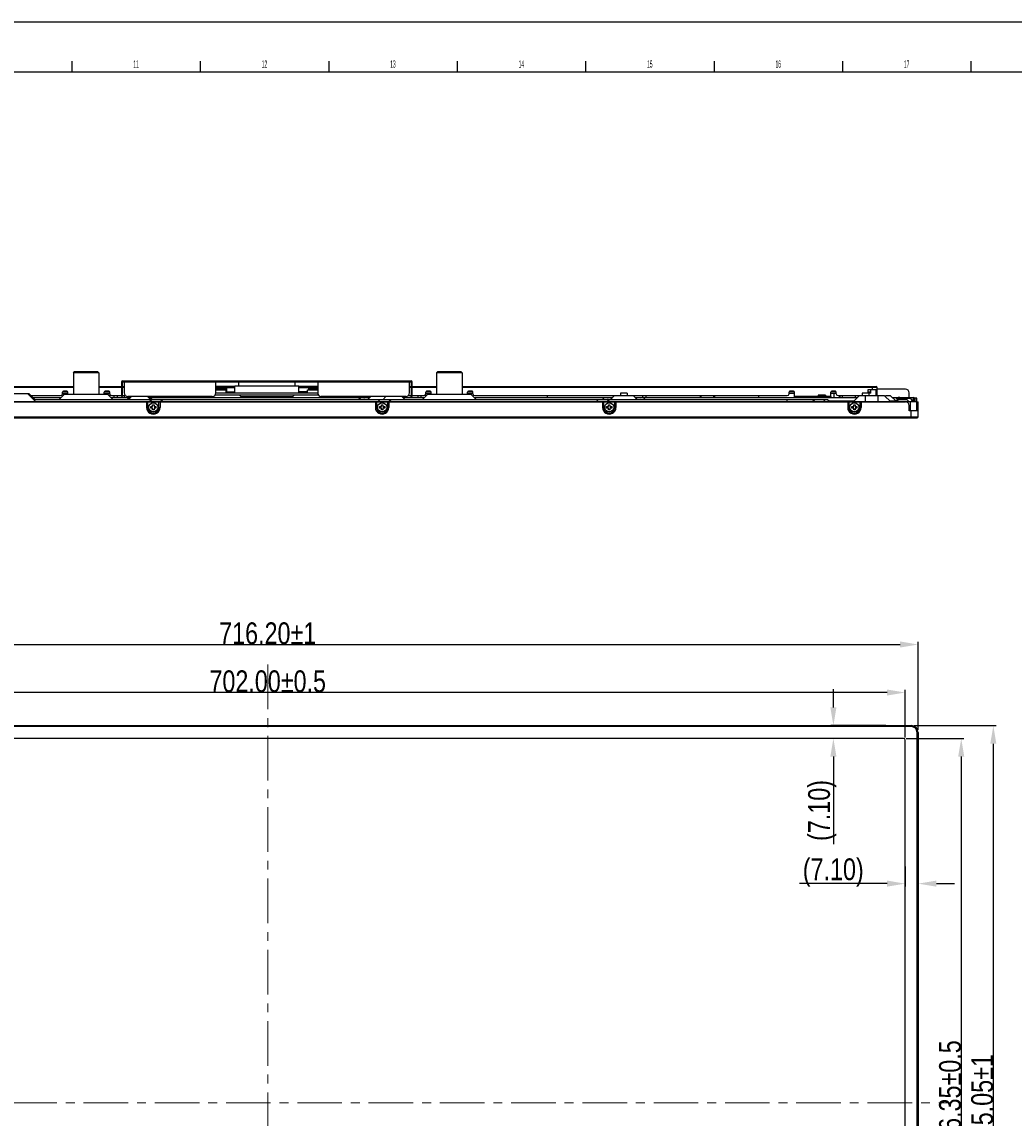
# Model space of a CAD drawing. Header units: millimetres. Extents: x 0 to 3401, y -1 to 1189.
# Tile 19 of 40: x 705 to 1252, y 586 to 1189. Entities that reach past the tile are written whole.
import ezdxf

# ---------------------------------------------------------------- set-up
doc = ezdxf.new("R2010")
doc.units = ezdxf.units.MM
doc.header["$LTSCALE"] = 65.395
doc.header["$PDMODE"] = 3
doc.header["$PDSIZE"] = 8
doc.linetypes.add('CENTER', pattern=[0.6, 0.375, -0.075, 0.075, -0.075])
doc.layers.get('0').update_dxf_attribs({"linetype": 'CONTINUOUS'})
doc.layers.get('Defpoints').update_dxf_attribs({"linetype": 'CONTINUOUS'})
doc.layers.add('标注', color=7, linetype='CONTINUOUS')
doc.styles.get("Standard").update_dxf_attribs({"font": 'txt', "width": 0.8})
doc.styles.add('TEXTSTYLE_2', font='txt', dxfattribs={"width": 0.4})
doc.dimstyles.new('1-1-1.5', dxfattribs={"dimtxt": 6, "dimasz": 5, "dimexe": 1.5, "dimexo": 1.5, "dimgap": 0.1, "dimtad": 1, "dimzin": 0, "dimdsep": 46, "dimtxsty": 'Standard', "dimcen": 1, "dimclrd": 2, "dimclre": 2, "dimclrt": 2, "dimazin": 0, "dimtfac": 1, "dimtofl": 0, "dimtmove": 0, "dimatfit": 3, "dimfxl": 1, "dimtolj": 1, "dimtzin": 0, "dimlwd": -1, "dimlwe": -1, "dimarcsym": 0})

# ---------------------------------------------------------------- blocks, each defined once
blk = doc.blocks.new('*D3')
at = {"transparency": 16777216}
for p, q in [((482.65, 799.9), (482.65, 848.28)), ((492.65, 846.78), (1188.85, 846.78)), ((1198.85, 799.9), (1198.85, 848.28))]:
    blk.add_line(p, q, dxfattribs=at)
for points in [[(492.65, 848.45), (492.65, 845.12), (482.65, 846.78)], [(1188.85, 848.45), (1188.85, 845.12), (1198.85, 846.78)]]:
    blk.add_solid(points, dxfattribs=at)
at = {"layer": 'Defpoints', "color": 0, "transparency": 16777216}
for p in [(1198.85, 846.78), (482.65, 798.4), (1198.85, 798.4)]:
    blk.add_point(p, dxfattribs=at)
at = {"transparency": 16777216, "insert": (840.75, 852.88), "char_height": 12, "attachment_point": 5}
blk.add_mtext('\\A1;716.20%%P1', dxfattribs=at)
blk = doc.blocks.new('*D4')
at = {"transparency": 16777216}
for p, q in [((1196.55, 802.2), (1241.72, 802.2)), ((1240.22, 792.2), (1240.22, 397.15)), ((1196.55, 387.15), (1241.72, 387.15))]:
    blk.add_line(p, q, dxfattribs=at)
for points in [[(1238.55, 792.2), (1241.89, 792.2), (1240.22, 802.2)], [(1238.55, 397.15), (1241.89, 397.15), (1240.22, 387.15)]]:
    blk.add_solid(points, dxfattribs=at)
at = {"layer": 'Defpoints', "color": 0, "transparency": 16777216}
for p in [(1195.05, 802.2), (1195.05, 387.15), (1240.22, 387.15)]:
    blk.add_point(p, dxfattribs=at)
at = {"transparency": 16777216, "insert": (1234.12, 594.68), "char_height": 12, "attachment_point": 5, "rotation": 90}
blk.add_mtext('\\A1;415.05%%P1', dxfattribs=at)
blk = doc.blocks.new('*D5')
at = {"transparency": 16777216}
for p, q in [((1152.17, 812.2), (1152.17, 822.2)), ((1181.02, 802.2), (1150.67, 802.2)), ((1181.02, 795.1), (1150.67, 795.1)), ((1152.17, 785.1), (1152.17, 736.95))]:
    blk.add_line(p, q, dxfattribs=at)
for points in [[(1150.5, 812.2), (1153.84, 812.2), (1152.17, 802.2)], [(1150.5, 785.1), (1153.84, 785.1), (1152.17, 795.1)]]:
    blk.add_solid(points, dxfattribs=at)
at = {"layer": 'Defpoints', "color": 0, "transparency": 16777216}
for p in [(1182.52, 802.2), (1152.17, 795.1), (1182.52, 795.1)]:
    blk.add_point(p, dxfattribs=at)
at = {"transparency": 16777216, "insert": (1146.07, 755.45), "char_height": 12, "attachment_point": 5, "rotation": 90}
blk.add_mtext('\\A1;(7.10)', dxfattribs=at)
blk = doc.blocks.new('*D6')
at = {"transparency": 16777216}
for p, q in [((1191.75, 724.64), (1191.75, 713.7)), ((1181.75, 715.2), (1133.6, 715.2)), ((1198.85, 716.2), (1198.85, 716.7)), ((1208.85, 715.2), (1218.85, 715.2))]:
    blk.add_line(p, q, dxfattribs=at)
for points in [[(1181.75, 716.87), (1181.75, 713.53), (1191.75, 715.2)], [(1208.85, 716.87), (1208.85, 713.53), (1198.85, 715.2)]]:
    blk.add_solid(points, dxfattribs=at)
at = {"layer": 'Defpoints', "color": 0, "transparency": 16777216}
for p in [(1191.75, 726.14), (1198.85, 715.2), (1198.85, 714.7)]:
    blk.add_point(p, dxfattribs=at)
at = {"transparency": 16777216, "insert": (1152.1, 721.3), "char_height": 12, "attachment_point": 5}
blk.add_mtext('\\A1;(7.10)', dxfattribs=at)
blk = doc.blocks.new('*D9')
at = {"transparency": 16777216}
for p, q in [((489.75, 795.6), (489.75, 821.86)), ((1181.75, 820.36), (499.75, 820.36)), ((1191.75, 795.6), (1191.75, 821.86))]:
    blk.add_line(p, q, dxfattribs=at)
for points in [[(499.75, 822.02), (499.75, 818.69), (489.75, 820.36)], [(1181.75, 822.02), (1181.75, 818.69), (1191.75, 820.36)]]:
    blk.add_solid(points, dxfattribs=at)
at = {"layer": 'Defpoints', "color": 0, "transparency": 16777216}
for p in [(489.75, 820.36), (489.75, 794.1), (1191.75, 794.1)]:
    blk.add_point(p, dxfattribs=at)
at = {"transparency": 16777216, "insert": (840.75, 826.46), "char_height": 12, "attachment_point": 5}
blk.add_mtext('\\A1;702.00%%P0.5', dxfattribs=at)
blk = doc.blocks.new('*D10')
at = {"transparency": 16777216}
for p, q in [((1192.25, 795.1), (1224.05, 795.1)), ((1222.55, 785.1), (1222.55, 408.75)), ((1192.25, 398.75), (1224.05, 398.75))]:
    blk.add_line(p, q, dxfattribs=at)
for points in [[(1220.88, 785.1), (1224.22, 785.1), (1222.55, 795.1)], [(1220.88, 408.75), (1224.22, 408.75), (1222.55, 398.75)]]:
    blk.add_solid(points, dxfattribs=at)
at = {"layer": 'Defpoints', "color": 0, "transparency": 16777216}
for p in [(1190.75, 795.1), (1190.75, 398.75), (1222.55, 398.75)]:
    blk.add_point(p, dxfattribs=at)
at = {"transparency": 16777216, "insert": (1216.45, 596.93), "char_height": 12, "attachment_point": 5, "rotation": 90}
blk.add_mtext('\\A1;396.35%%P0.5', dxfattribs=at)

msp = doc.modelspace()

# ---------------------------------------------------------------- linework, layer by layer
at = {"color": 7, "linetype": 'Continuous'}
for p, q in [((0, 1189.354), (1681.5, 1189.354)), ((733.103, 1161.825), (733.103, 1167.824)), ((803.814, 1161.825), (803.814, 1167.824)), ((874.524, 1161.825), (874.524, 1167.824)), ((945.235, 1161.825), (945.235, 1167.824)), ((1015.946, 1161.825), (1015.946, 1167.824)), ((1086.656, 1161.825), (1086.656, 1167.824)), ((1157.367, 1161.825), (1157.367, 1167.824)), ((1228.078, 1161.825), (1228.078, 1167.824)), ((733.75, 996.324), (734.25, 996.824)), ((733.75, 996.324), (733.75, 984.424)), ((747.75, 996.324), (733.75, 996.324)), ((747.25, 996.824), (734.25, 996.824)), ((747.75, 996.324), (747.25, 996.824)), ((747.75, 996.324), (747.75, 984.424)), ((933.75, 996.324), (934.25, 996.824)), ((947.75, 996.324), (933.75, 996.324)), ((933.75, 996.324), (933.75, 984.424)), ((947.25, 996.824), (934.25, 996.824)), ((947.75, 996.324), (947.25, 996.824)), ((947.75, 996.324), (947.75, 984.424)), ((760.25, 991.224), (760.25, 983.224)), ((760.85, 991.824), (919.65, 991.824)), ((760.85, 983.224), (760.85, 991.224)), ((760.85, 991.224), (919.65, 991.224)), ((761.75, 991.824), (761.75, 985.224)), ((812.25, 985.224), (812.25, 991.824)), ((817.789, 991.224), (817.789, 991.824)), ((819.694, 991.824), (819.694, 991.224)), ((821.139, 991.224), (821.139, 991.824)), ((824.75, 991.224), (824.75, 989.074)), ((825.903, 991.824), (825.903, 991.224)), ((855.246, 991.224), (855.246, 991.824)), ((855.75, 991.224), (855.75, 989.074)), ((859.661, 991.824), (859.661, 991.224)), ((862.686, 991.224), (862.686, 991.824)), ((864.451, 991.824), (864.451, 991.224)), ((868.25, 991.824), (868.25, 985.224)), ((918.75, 985.224), (918.75, 991.824)), ((919.65, 991.224), (919.65, 983.224)), ((920.25, 983.224), (920.25, 991.224)), ((665.75, 988.724), (733.75, 988.724)), ((733.75, 988.124), (665.75, 988.124)), ((709.45, 984.624), (700.65, 984.624)), ((712.85, 980.424), (708.65, 984.624)), ((712.65, 981.424), (709.45, 984.624)), ((710.35, 983.724), (726.75, 983.724)), ((725.75, 981.424), (728.75, 984.424)), ((730.75, 985.767), (727.75, 985.767)), ((727.75, 984.724), (727.75, 985.624)), ((730.75, 984.967), (727.75, 984.967)), ((727.75, 984.774), (730.75, 984.774)), ((730.25, 986.124), (728.25, 986.124)), ((752.75, 984.424), (728.75, 984.424)), ((729.801, 984.774), (729.801, 984.424)), ((730.401, 984.424), (730.401, 984.774)), ((730.75, 984.424), (730.75, 985.624)), ((747.75, 988.724), (760.25, 988.724)), ((760.25, 988.124), (747.75, 988.124)), ((753.75, 985.767), (750.75, 985.767)), ((750.75, 984.424), (750.75, 985.624)), ((753.75, 984.967), (750.75, 984.967)), ((753.75, 984.724), (750.75, 984.724)), ((753.25, 986.124), (751.25, 986.124)), ((755.75, 981.424), (752.75, 984.424)), ((754.553, 983.764), (753.41, 983.764)), ((753.75, 984.724), (753.75, 985.624)), ((754.75, 983.724), (760.25, 983.724)), ((756.25, 982.724), (756.25, 983.764)), ((760.25, 985.224), (760.85, 985.224)), ((760.85, 983.224), (760.25, 983.224)), ((760.85, 988.724), (761.75, 988.724)), ((761.75, 988.124), (760.85, 988.124)), ((760.85, 983.724), (762.456, 983.724)), ((761.73, 983.724), (761.73, 982.724)), ((763.25, 981.424), (765.05, 983.224)), ((810.25, 983.224), (763.75, 983.224)), ((764.05, 981.424), (765.85, 983.224)), ((776.475, 981.399), (774.65, 983.224)), ((777.25, 981.424), (775.45, 983.224)), ((803.37, 982.724), (803.37, 983.224)), ((811.957, 984.224), (868.542, 984.224)), ((822.575, 988.724), (812.25, 988.724)), ((812.25, 988.124), (822.575, 988.124)), ((812.25, 987.567), (818.3, 987.567)), ((812.25, 986.824), (817.8, 986.824)), ((812.25, 985.224), (868.25, 985.224)), ((817.8, 985.224), (817.8, 986.824)), ((817.8, 985.767), (822.575, 985.767)), ((818.3, 985.767), (818.3, 987.567)), ((818.3, 985.81), (822.575, 985.81)), ((818.35, 988.124), (818.35, 988.724)), ((820.35, 988.124), (820.35, 988.724)), ((822.35, 988.724), (822.35, 988.124)), ((822.575, 985.224), (822.575, 989.074)), ((822.575, 989.074), (857.925, 989.074)), ((826.75, 983.224), (853.75, 983.224)), ((838.35, 982.724), (838.35, 983.224)), ((840.35, 983.224), (840.35, 982.724)), ((841.15, 982.724), (841.15, 983.224)), ((843.15, 983.224), (843.15, 982.724)), ((857.925, 985.224), (857.925, 989.074)), ((868.25, 988.724), (857.925, 988.724)), ((857.925, 988.124), (868.25, 988.124)), ((857.925, 985.81), (862.7, 985.81)), ((862.7, 985.767), (857.925, 985.767)), ((859.15, 988.124), (859.15, 988.724)), ((861.15, 988.724), (861.15, 988.124)), ((862.7, 986.824), (868.25, 986.824)), ((862.7, 985.224), (862.7, 986.824)), ((863.15, 988.724), (863.15, 988.124)), ((863.2, 987.567), (868.25, 987.567)), ((863.2, 987.567), (863.2, 986.824)), ((916.75, 983.224), (870.25, 983.224)), ((878.13, 983.224), (878.13, 982.724)), ((895.75, 981.424), (897.55, 983.224)), ((904.05, 981.424), (905.85, 983.224)), ((916.45, 981.424), (914.65, 983.224)), ((918.044, 983.724), (919.65, 983.724)), ((918.75, 988.724), (919.65, 988.724)), ((919.65, 988.124), (918.75, 988.124)), ((919.65, 985.224), (920.25, 985.224)), ((920.25, 983.224), (919.65, 983.224)), ((919.77, 982.724), (919.77, 983.224)), ((920.25, 988.724), (933.75, 988.724)), ((933.75, 988.124), (920.25, 988.124)), ((920.25, 983.724), (926.75, 983.724)), ((925.25, 982.724), (925.25, 983.764)), ((925.75, 981.424), (928.75, 984.424)), ((928.089, 983.764), (926.947, 983.764)), ((930.75, 985.767), (927.75, 985.767)), ((927.75, 984.724), (927.75, 985.624)), ((930.75, 984.967), (927.75, 984.967)), ((930.75, 984.724), (927.75, 984.724)), ((930.25, 986.124), (928.25, 986.124)), ((952.75, 984.424), (928.75, 984.424)), ((930.75, 984.424), (930.75, 985.624)), ((947.75, 988.724), (1175.75, 988.724)), ((1176.35, 988.124), (947.75, 988.124)), ((953.75, 985.767), (950.75, 985.767)), ((950.75, 984.424), (950.75, 985.624)), ((953.75, 984.967), (950.75, 984.967)), ((953.75, 984.774), (950.75, 984.774)), ((951.098, 984.774), (951.098, 984.424)), ((953.25, 986.124), (951.25, 986.124)), ((951.698, 984.774), (951.698, 984.424)), ((955.75, 981.424), (952.75, 984.424)), ((953.75, 984.724), (953.75, 985.624)), ((954.75, 983.724), (1035, 983.724)), ((994.53, 983.724), (994.53, 982.724)), ((1029.35, 981.424), (1031.55, 983.624)), ((1042.15, 983.624), (1031.55, 983.624)), ((1038.7, 985.124), (1035, 985.124)), ((1035, 985.124), (1035, 983.624)), ((1038.7, 985.124), (1038.7, 983.624)), ((1038.7, 983.724), (1126.75, 983.724)), ((1040.25, 983.624), (1040.25, 983.764)), ((1044.35, 981.424), (1042.15, 983.624)), ((1047.25, 982.724), (1047.25, 983.764)), ((1078.801, 983.724), (1078.801, 982.724)), ((1079.401, 982.724), (1079.401, 983.724)), ((1086.098, 983.724), (1086.098, 982.724)), ((1086.698, 983.724), (1086.698, 982.724)), ((1110.93, 983.724), (1110.93, 982.724)), ((1130.75, 985.767), (1127.75, 985.767)), ((1127.75, 984.724), (1127.75, 985.624)), ((1130.75, 984.967), (1127.75, 984.967)), ((1130.25, 986.124), (1128.25, 986.124)), ((1130.75, 982.724), (1130.75, 985.624)), ((1130.75, 983.461), (1143.75, 983.461)), ((1150.75, 983.324), (1130.75, 983.324)), ((1132.75, 983.324), (1132.75, 982.724)), ((1147.75, 983.924), (1143.75, 983.924)), ((1143.75, 983.924), (1143.75, 983.324)), ((1147.75, 983.924), (1147.75, 983.324)), ((1147.75, 983.461), (1150.75, 983.461)), ((1148.75, 982.724), (1148.75, 983.324)), ((1153.75, 985.767), (1150.75, 985.767)), ((1150.75, 983.461), (1150.75, 985.624)), ((1153.75, 984.967), (1150.75, 984.967)), ((1150.75, 983.324), (1150.75, 982.724)), ((1153.25, 986.124), (1151.25, 986.124)), ((1152.57, 982.724), (1152.57, 984.967)), ((1153.75, 984.724), (1153.75, 985.624)), ((1154.75, 983.724), (1168, 983.724)), ((1157.25, 982.724), (1157.25, 983.764)), ((1166.35, 983.624), (1163.15, 980.424)), ((1164.25, 982.724), (1164.25, 983.764)), ((1180.35, 983.624), (1166.35, 983.624)), ((1172.75, 985.124), (1168, 985.124)), ((1168, 985.124), (1168, 983.624)), ((1169.85, 980.424), (1169.85, 983.624)), ((1171.35, 987.124), (1176.35, 987.124)), ((1171.35, 985.124), (1171.35, 987.124)), ((1171.35, 985.81), (1172.75, 985.81)), ((1171.7, 985.124), (1171.7, 983.624)), ((1172.75, 985.124), (1172.75, 987.124)), ((1173.75, 987.124), (1173.75, 988.724)), ((1175.75, 983.624), (1175.75, 987.124)), ((1176.35, 983.624), (1176.35, 988.124)), ((1191.85, 987.274), (1176.35, 987.274)), ((1176.85, 980.424), (1176.85, 983.624)), ((1180.35, 983.624), (1183.55, 980.424)), ((1183.65, 983.624), (1180.849, 983.624)), ((1186.674, 980.6), (1183.65, 983.624)), ((1193.85, 982.724), (1193.85, 985.274)), ((489.65, 980.274), (1191.85, 980.274)), ((740.25, 980.374), (642.25, 980.374)), ((711.35, 982.724), (727.05, 982.724)), ((726.874, 982.549), (711.526, 982.549)), ((1148.95, 981.424), (711.85, 981.424)), ((740.25, 980.424), (743.75, 980.424)), ((753.75, 980.374), (743.75, 980.374)), ((753.75, 980.424), (757.25, 980.424)), ((754.45, 982.724), (764.55, 982.724)), ((764.374, 982.549), (754.626, 982.549)), ((820.25, 980.374), (757.25, 980.374)), ((775.74, 980.424), (776.74, 981.424)), ((775.95, 982.724), (897.05, 982.724)), ((891.924, 982.549), (776.126, 982.549)), ((782.74, 980.424), (781.74, 981.424)), ((820.25, 980.424), (823.75, 980.424)), ((833.75, 980.374), (823.75, 980.374)), ((833.75, 980.424), (837.25, 980.424)), ((924.25, 980.374), (837.25, 980.374)), ((891.924, 982.549), (890.8, 981.424)), ((891.924, 982.549), (891.924, 982.724)), ((901.47, 980.424), (902.47, 981.424)), ((908.47, 980.424), (907.47, 981.424)), ((915.15, 982.724), (927.05, 982.724)), ((926.874, 982.549), (915.326, 982.549)), ((924.25, 980.424), (927.75, 980.424)), ((937.75, 980.374), (927.75, 980.374)), ((937.75, 980.424), (941.25, 980.424)), ((1039.25, 980.374), (941.25, 980.374)), ((954.45, 982.724), (1030.65, 982.724)), ((1026.024, 982.549), (954.626, 982.549)), ((1021.71, 980.424), (1022.71, 981.424)), ((1026.024, 982.549), (1024.9, 981.424)), ((1026.024, 982.549), (1026.024, 982.724)), ((1028.71, 980.424), (1027.71, 981.424)), ((1030.206, 982.611), (1030.585, 982.602)), ((1039.25, 980.424), (1042.75, 980.424)), ((1052.75, 980.374), (1042.75, 980.374)), ((1043.05, 982.724), (1165.45, 982.724)), ((1043.114, 982.602), (1043.523, 982.612)), ((1047.675, 982.724), (1047.675, 982.549)), ((1165.274, 982.549), (1047.675, 982.549)), ((1048.8, 981.424), (1047.675, 982.549)), ((1052.75, 980.424), (1056.25, 980.424)), ((1170.25, 980.374), (1056.25, 980.374)), ((1126.75, 980.424), (1126.75, 981.424)), ((1140.73, 980.424), (1141.73, 981.424)), ((1147.73, 980.424), (1146.73, 981.424)), ((1149.95, 980.424), (1148.95, 981.424)), ((1163.326, 980.6), (1149.774, 980.6)), ((1170.25, 980.424), (1173.75, 980.424)), ((1183.75, 980.374), (1173.75, 980.374)), ((1186.85, 980.6), (1183.374, 980.6)), ((1183.75, 980.424), (1187.25, 980.424)), ((1184.55, 982.724), (1196.25, 982.724)), ((1186.804, 982.549), (1184.726, 982.549)), ((1186.75, 980.424), (1187.75, 982.174)), ((1186.75, 980.424), (1187.75, 981.424)), ((1186.804, 982.724), (1186.804, 982.549)), ((1186.804, 982.549), (1187.565, 981.788)), ((1198.05, 980.374), (1187.25, 980.374)), ((1194.75, 982.174), (1187.75, 982.174)), ((1192.75, 981.424), (1187.75, 981.424)), ((1189.3, 982.174), (1188.926, 982.549)), ((1191.047, 982.724), (1191.047, 982.549)), ((1196.25, 982.549), (1191.047, 982.549)), ((1191.336, 982.26), (1191.047, 982.549)), ((1193.75, 980.424), (1192.75, 981.424)), ((1193.85, 975.274), (1193.85, 978.274)), ((1194.55, 975.274), (1194.55, 980.374)), ((1195.75, 980.424), (1194.75, 982.174)), ((1195.179, 981.424), (1196.25, 981.424)), ((1195.22, 981.249), (1196.25, 981.249)), ((1195.535, 980.739), (1195.674, 980.6)), ((1195.599, 980.6), (1196.25, 980.6)), ((1196.25, 980.505), (1196.25, 982.724)), ((1198.05, 982.374), (1196.783, 982.374)), ((1196.85, 980.424), (1196.85, 982.124)), ((1197.05, 982.374), (1197.05, 980.374)), ((1198.05, 975.274), (1198.05, 982.374)), ((1198.05, 980.274), (1198.85, 980.274)), ((1198.25, 977.274), (1198.05, 977.274)), ((1198.25, 975.274), (1198.25, 980.274)), ((1198.85, 978.274), (1198.25, 978.274)), ((1198.85, 972.074), (1198.85, 980.274)), ((482.65, 972.074), (1198.85, 972.074)), ((483.25, 971.474), (1198.25, 971.474)), ((1198.85, 975.274), (1193.85, 975.274)), ((1195.05, 971.474), (1195.05, 975.274)), ((486.45, 802.202), (1195.05, 802.202)), ((1195.05, 801.602), (1195.05, 802.202)), ((1195.05, 801.602), (486.45, 801.602)), ((1198.85, 798.402), (1198.25, 798.402)), ((1198.25, 390.952), (1198.25, 798.402)), ((1198.85, 798.402), (1198.85, 390.952)), ((1190.75, 795.102), (490.75, 795.102)), ((1191.75, 399.752), (1191.75, 794.102))]:
    msp.add_line(p, q, dxfattribs=at)
at = {"color": 6, "linetype": 'Continuous'}
msp.add_line((25.996, 1161.825), (1652.342, 1161.825), dxfattribs=at)
at = {"linetype": 'Continuous'}
for p, q in [((774.05, 980.274), (774.05, 977.274)), ((774.65, 977.274), (774.05, 977.274)), ((774.65, 980.274), (774.65, 977.274)), ((776.35, 976.874), (776.35, 977.674)), ((776.35, 977.674), (777.35, 977.674)), ((777.35, 977.674), (777.35, 978.674)), ((777.35, 978.674), (778.15, 978.674)), ((778.15, 978.674), (778.15, 977.674)), ((778.15, 977.674), (779.15, 977.674)), ((779.15, 977.674), (779.15, 976.874)), ((780.85, 977.274), (780.85, 980.274)), ((780.85, 977.274), (781.45, 977.274)), ((781.45, 980.274), (781.45, 977.274)), ((900.05, 980.274), (900.05, 977.274)), ((900.65, 977.274), (900.05, 977.274)), ((900.65, 980.274), (900.65, 977.274)), ((902.35, 976.874), (902.35, 977.674)), ((902.35, 977.674), (903.35, 977.674)), ((903.35, 977.674), (903.35, 978.674)), ((904.15, 978.674), (904.15, 977.674)), ((904.15, 977.674), (905.15, 977.674)), ((905.15, 977.674), (905.15, 976.874)), ((906.85, 977.274), (906.85, 980.274)), ((906.85, 977.274), (907.45, 977.274)), ((907.45, 980.274), (907.45, 977.274)), ((1025.05, 980.274), (1025.05, 977.274)), ((1025.65, 977.274), (1025.05, 977.274)), ((1025.65, 980.274), (1025.65, 977.274)), ((1027.35, 977.674), (1028.35, 977.674)), ((1027.35, 976.874), (1027.35, 977.674)), ((1028.35, 978.674), (1029.15, 978.674)), ((1028.35, 977.674), (1028.35, 978.674)), ((1029.15, 978.674), (1029.15, 977.674)), ((1029.15, 977.674), (1030.15, 977.674)), ((1030.15, 977.674), (1030.15, 976.874)), ((1031.85, 977.274), (1031.85, 980.274)), ((1031.85, 977.274), (1032.45, 977.274)), ((1032.45, 980.274), (1032.45, 977.274)), ((1160.05, 980.274), (1160.05, 977.274)), ((1160.65, 977.274), (1160.05, 977.274)), ((1160.65, 980.274), (1160.65, 977.274)), ((1162.35, 977.674), (1163.35, 977.674)), ((1162.35, 976.874), (1162.35, 977.674)), ((1163.35, 978.674), (1164.15, 978.674)), ((1163.35, 977.674), (1163.35, 978.674)), ((1164.15, 978.674), (1164.15, 977.674)), ((1164.15, 977.674), (1165.15, 977.674)), ((1165.15, 977.674), (1165.15, 976.874)), ((1166.85, 977.274), (1166.85, 980.274)), ((1166.85, 977.274), (1167.45, 977.274)), ((1167.45, 980.274), (1167.45, 977.274)), ((777.35, 976.874), (776.35, 976.874)), ((777.35, 975.874), (777.35, 976.874)), ((778.15, 975.874), (777.35, 975.874)), ((778.15, 976.874), (778.15, 975.874)), ((779.15, 976.874), (778.15, 976.874)), ((903.35, 976.874), (902.35, 976.874)), ((903.35, 975.874), (903.35, 976.874)), ((904.15, 975.874), (903.35, 975.874)), ((904.15, 976.874), (904.15, 975.874)), ((905.15, 976.874), (904.15, 976.874)), ((1028.35, 976.874), (1027.35, 976.874)), ((1028.35, 975.874), (1028.35, 976.874)), ((1029.15, 975.874), (1028.35, 975.874)), ((1030.15, 976.874), (1029.15, 976.874)), ((1029.15, 976.874), (1029.15, 975.874)), ((1163.35, 976.874), (1162.35, 976.874)), ((1163.35, 975.874), (1163.35, 976.874)), ((1164.15, 975.874), (1163.35, 975.874)), ((1165.15, 976.874), (1164.15, 976.874)), ((1164.15, 976.874), (1164.15, 975.874))]:
    msp.add_line(p, q, dxfattribs=at)
msp.add_line((903.35, 978.674), (904.15, 978.674))
for centre in [(777.75, 977.274), (903.75, 977.274), (1028.75, 977.274), (1163.75, 977.274)]:
    msp.add_circle(centre, 2.5, dxfattribs=at)
at = {"color": 7, "linetype": 'Continuous'}
for centre, radius, start, end in [((760.85, 991.224), 0.6, 90, 180), ((919.65, 991.224), 0.6, 0, 90), ((726.75, 984.724), 1, 270, 0), ((728.25, 985.624), 0.5, 90, 180), ((730.25, 985.624), 0.5, 0, 90), ((751.25, 985.624), 0.5, 90, 180), ((753.25, 985.624), 0.5, 0, 90), ((754.75, 984.724), 1, 180, 270), ((756.25, 984.474), 2.21, 306.284625, 339.955105), ((763.75, 985.224), 2, 180, 270), ((810.25, 985.224), 2, 270, 0), ((826.75, 985.224), 2, 210.36026, 270), ((835.035, 983.41), 0.685, 196.107587, 270), ((846.465, 983.41), 0.685, 270, 343.897166), ((853.75, 985.224), 2, 270, 329.639488), ((870.25, 985.224), 2, 180, 270), ((916.75, 985.224), 2, 270, 0), ((925.25, 984.474), 2.21, 200.044895, 233.715375), ((926.75, 984.724), 1, 270, 0), ((928.25, 985.624), 0.5, 90, 180), ((930.25, 985.624), 0.5, 0, 90), ((951.25, 985.624), 0.5, 90, 180), ((953.25, 985.624), 0.5, 0, 90), ((954.75, 984.724), 1, 180, 270), ((1047.25, 984.474), 2.21, 306.284625, 339.955105), ((1126.75, 984.724), 1, 270, 0), ((1128.25, 985.624), 0.5, 90, 180), ((1130.25, 985.624), 0.5, 0, 90), ((1151.25, 985.624), 0.5, 90, 180), ((1153.25, 985.624), 0.5, 0, 90), ((1154.75, 984.724), 1, 180, 270), ((1157.25, 984.474), 2.21, 197.850391, 233.715375), ((1164.25, 984.474), 2.21, 331.808643, 337.677521), ((1175.75, 988.124), 0.6, 0, 90), ((1191.85, 985.274), 2, 0, 90), ((740.25, 979.374), 1, 67.336905, 90), ((743.75, 979.374), 1, 90, 112.656839), ((753.75, 979.374), 1, 67.336905, 90), ((757.25, 979.374), 1, 90, 112.656839), ((820.25, 979.374), 1, 67.336905, 90), ((823.75, 979.374), 1, 90, 112.656839), ((833.75, 979.374), 1, 67.336905, 90), ((837.25, 979.374), 1, 90, 112.656839), ((898.235, 758.104), 224.533, 91.175375, 91.610441), ((924.25, 979.374), 1, 67.336905, 90), ((927.75, 979.374), 1, 90, 112.656839), ((937.75, 979.374), 1, 67.336905, 90), ((941.25, 979.374), 1, 90, 112.656839), ((1032.335, 758.104), 224.533, 91.175375, 91.610441), ((1039.25, 979.374), 1, 67.336905, 90), ((1042.75, 979.374), 1, 90, 112.656839), ((1041.33, 756.737), 225.9, 88.39049, 88.814562), ((1052.75, 979.374), 1, 67.336905, 90), ((1056.25, 979.374), 1, 90, 112.656839), ((1170.25, 979.374), 1, 67.336905, 90), ((1173.75, 979.374), 1, 90, 112.656839), ((1183.75, 979.374), 1, 67.336905, 90), ((1187.098, 981.024), 0.6, 225.000002, 239.782323), ((1189.273, 948.122), 34.515, 93.243826, 94.101517), ((1187.25, 979.374), 1, 90, 112.656839), ((1188.71, 958.163), 24.459, 92.22402, 93.258413), ((1188.501, 982.124), 0.6, 45, 90), ((1188.489, 982.083), 0.643, 60.508469, 74.465646), ((1188.292, 939.232), 43.404, 86.36101, 87.490905), ((1191.85, 978.274), 2, 0, 90), ((1196.098, 981.024), 0.6, 225, 247.5), ((1196.25, 982.124), 0.6, 0, 90), ((1196.25, 980.824), 0.6, 0, 90), ((1196.25, 980.415), 0.834, 79.186657, 89.968472), ((1198.25, 972.074), 0.6, 270, 0), ((1195.05, 798.402), 3.8, 0, 90), ((1195.05, 798.402), 3.2, 0, 90), ((1190.75, 794.102), 1, 0, 90)]:
    msp.add_arc(centre, radius, start, end, dxfattribs=at)
at = {"linetype": 'Continuous'}
for centre, radius, end in [((777.75, 977.274), 3.7, 0), ((777.75, 977.274), 3.1, 359.999999), ((903.75, 977.274), 3.7, 0), ((903.75, 977.274), 3.1, 359.999999), ((1028.75, 977.274), 3.7, 0), ((1028.75, 977.274), 3.1, 359.999999), ((1163.75, 977.274), 3.7, 0), ((1163.75, 977.274), 3.1, 359.999999)]:
    msp.add_arc(centre, radius, 179.99997, end, dxfattribs=at)
at = {"color": 7, "linetype": 'Continuous'}
for points, knots in [([(893.629, 982.59), (893.873, 982.595), (894.698, 982.609), (895.524, 982.619), (896.106, 982.611)], [0, 0, 0, 0, 0.295347, 1, 1, 1, 1]), ([(896.106, 982.611), (896.231, 982.609), (896.429, 982.613), (896.702, 982.58), (896.802, 982.596), (896.882, 982.556), (896.874, 982.549)], [0, 0, 0, 0, 0.4812004, 0.7976058, 0.960127, 1, 1, 1, 1]), ([(1027.729, 982.59), (1027.973, 982.595), (1028.798, 982.609), (1029.624, 982.619), (1030.206, 982.611)], [0, 0, 0, 0, 0.295347, 1, 1, 1, 1]), ([(1043.523, 982.612), (1043.684, 982.614), (1044.511, 982.617), (1045.338, 982.603), (1046.004, 982.589)], [0, 0, 0, 0, 0.1951434, 1, 1, 1, 1]), ([(1188.676, 982.603), (1188.619, 982.607), (1188.315, 982.621), (1188.009, 982.612), (1187.761, 982.603)], [0, 0, 0, 0, 0.1855891, 1, 1, 1, 1]), ([(1188.926, 982.549), (1188.918, 982.556), (1188.838, 982.594), (1188.751, 982.597), (1188.676, 982.603)], [0, 0, 0, 0, 0.126765, 1, 1, 1, 1]), ([(1189.029, 982.598), (1189.055, 982.602), (1189.205, 982.614), (1189.355, 982.615), (1189.478, 982.614)], [0, 0, 0, 0, 0.1762374, 1, 1, 1, 1]), ([(1189.478, 982.614), (1189.531, 982.614), (1189.769, 982.611), (1190.007, 982.602), (1190.192, 982.595)], [0, 0, 0, 0, 0.2213366, 1, 1, 1, 1]), ([(1196.85, 982.124), (1196.85, 982.241), (1196.737, 982.402), (1196.592, 982.475), (1196.548, 982.493)], [0, 0, 0, 0, 0.7107016, 1, 1, 1, 1]), ([(1196.85, 980.824), (1196.85, 980.94), (1196.738, 981.101), (1196.594, 981.174), (1196.55, 981.192)], [0, 0, 0, 0, 0.710881, 1, 1, 1, 1])]:
    msp.add_open_spline(points, degree=3, knots=knots, dxfattribs=at)
for points in [[(1188.506, 982.724), (1188.558, 982.724), (1188.611, 982.717), (1188.661, 982.703)], [(1196.548, 982.493), (1196.454, 982.53), (1196.351, 982.549), (1196.25, 982.549)], [(1196.25, 980.6), (1196.352, 980.6), (1196.456, 980.582), (1196.55, 980.543)], [(1196.55, 981.192), (1196.504, 981.211), (1196.455, 981.224), (1196.406, 981.234)], [(1196.55, 980.543), (1196.633, 980.51), (1196.713, 980.458), (1196.77, 980.388)]]:
    msp.add_open_spline(points, degree=3, dxfattribs=at)
at = {"layer": '标注', "color": 1, "linetype": 'CENTER', "lineweight": 0}
for p, q in [((840.75, 835.707), (840.75, 353.647)), ((464.717, 594.677), (1216.783, 594.677))]:
    msp.add_line(p, q, dxfattribs=at)

# ---------------------------------------------------------------- texts
at = {"color": 7, "linetype": 'Continuous', "char_height": 3.9994, "attachment_point": 1, "line_spacing_factor": 0.9, "style": 'TEXTSTYLE_2'}
for s, insert, width in [('11', (766.776, 1168.189), 6.85611), ('12', (837.487, 1168.189), 8.14163), ('13', (908.197, 1168.189), 7.71312), ('14', (978.908, 1168.189), 8.14163), ('15', (1049.619, 1168.189), 7.71312), ('16', (1120.329, 1168.189), 8.14163), ('17', (1191.04, 1168.189), 8.14163)]:
    msp.add_mtext(s, dxfattribs=dict(at, insert=insert, width=width))

# ---------------------------------------------------------------- dimensions: what is measured, and where the dimension line sits
for base, p1, p2, text, picture, middle in [((1198.85, 846.784), (482.65, 798.402), (1198.85, 798.405), '<>%%P1', '*D3', (840.75, 846.784)), ((1198.85, 715.199), (1191.75, 726.136), (1198.85, 714.698), '(<>)', '*D6', (1152.1, 715.199))]:
    dim = msp.add_linear_dim(base=base, p1=p1, p2=p2, text=text, dimstyle='1-1-1.5', override={"dimtxt": 12, "dimasz": 10, "dimtxsty": 'Standard', "dimclrd": 256, "dimclre": 256, "dimclrt": 256})
    dim.commit()
    dim.dimension.update_dxf_attribs({"geometry": picture, "text_midpoint": middle, "dimtype": 160})
dim = msp.add_linear_dim(base=(489.75, 820.356), p1=(1191.75, 794.102), p2=(489.75, 794.102), text='<>%%P0.5', dimstyle='1-1-1.5', override={"dimtxt": 12, "dimasz": 10, "dimtxsty": 'Standard', "dimclrd": 256, "dimclre": 256, "dimclrt": 256})
dim.commit()
dim.dimension.update_dxf_attribs({"geometry": '*D9', "text_midpoint": (840.75, 826.456)})
dim = msp.add_linear_dim(base=(1152.168, 795.102), p1=(1182.518, 802.202), p2=(1182.518, 795.102), angle=90, text='(<>)', dimstyle='1-1-1.5', override={"dimtxt": 12, "dimasz": 10, "dimtxsty": 'Standard', "dimclrd": 256, "dimclre": 256, "dimclrt": 256})
dim.commit()
dim.dimension.update_dxf_attribs({"geometry": '*D5', "text_midpoint": (1152.168, 755.452), "dimtype": 160})
for base, p1, p2, text, picture, middle in [((1240.219, 387.152), (1195.05, 802.202), (1195.05, 387.152), '<>%%P1', '*D4', (1234.119, 594.677)), ((1222.549, 398.752), (1190.75, 795.102), (1190.75, 398.752), '<>%%P0.5', '*D10', (1216.449, 596.927))]:
    dim = msp.add_linear_dim(base=base, p1=p1, p2=p2, angle=90, text=text, dimstyle='1-1-1.5', override={"dimtxt": 12, "dimasz": 10, "dimtxsty": 'Standard', "dimclrd": 256, "dimclre": 256, "dimclrt": 256})
    dim.commit()
    dim.dimension.update_dxf_attribs({"geometry": picture, "text_midpoint": middle})

doc.saveas('drawing.dxf')
